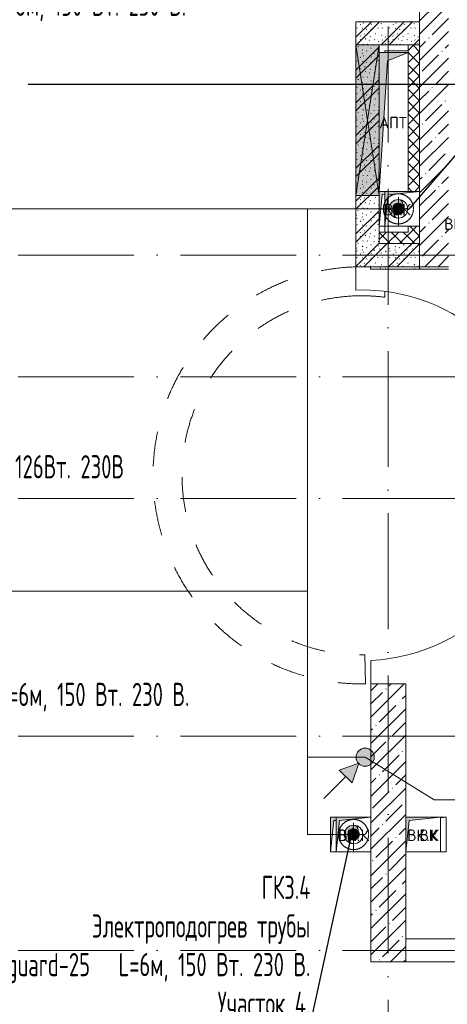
# Model space of a CAD drawing. Header units: millimetres. Extents: x 83162 to 161202, y 56220 to 105342.
# Tile 6 of 209: x 90420 to 94109, y 84585 to 93083. Entities that reach past the tile are written whole.
import ezdxf
from ezdxf import colors
from ezdxf.entities.mleader import LeaderData, LeaderLine
from ezdxf.math import Vec2, Vec3

# ---------------------------------------------------------------- set-up
doc = ezdxf.new("R2010")
doc.units = ezdxf.units.MM
for name, pattern in [('4_ Штрихпунктир_ 10 х 2 мм', [1400, 1000, -200, 0, -200]), ('ADSK_Осевая', [450, 250, -100, 0, -100]), ('ADSK_Штрих', [300, 200, -100]), ('ADSK_Штрих_ш2 п1_5', [350, 200, -150]), ('ADSK_Штрих_ш3 п3', [600, 300, -300]), ('ADSK_Штрих_ш3 п3_2_', [600, 300, -300])]:
    doc.linetypes.add(name, pattern=pattern)
for name, color, linetype, lineweight in [('A-____-NOTE-TEXT', 5, 'Continuous', 9), ('A-DETL-____-MBND', 7, 'ADSK_Штрих_ш3 п3_2_', 9), ('A-DETL-____-THIN', 7, 'Continuous', 9), ('A-DETL-GENF-OTLN', 7, 'Continuous', 9), ('A-FLOR-____-OTLN', 7, 'Continuous', 9), ('A-GLAZ-____-MCUT', 7, 'Continuous', 9), ('A-GLAZ-____-OTLN', 7, 'Continuous', 9), ('A-WALL-____-MCUT', 7, 'Continuous', 9), ('A-WALL-____-OTLN', 7, 'Continuous', 9), ('A-WALL-____-PATT', 7, 'Continuous', 9), ('M-EQPM-____-OTLN', 7, 'Continuous', 9), ('P-PIPE-____-CNTR', 7, 'ADSK_Осевая', 18), ('P-PIPE-____-OTLN', 7, 'Continuous', 50), ('S-COLS-____-MCUT', 7, 'Continuous', 9), ('S-COLS-____-OTLN', 7, 'Continuous', 9), ('S-GRID-____-OTLN', 7, 'Continuous', 9), ('Греющ. кабель', 204, 'Continuous', 50), ('ДЕВИ', 7, 'Continuous', 0)]:
    doc.layers.add(name, color=color, linetype=linetype, lineweight=lineweight)
doc.layers.add('A-DETL-____-OTLN', color=7, linetype='Continuous', lineweight=9, true_color=0x00a600)
doc.layers.add('A-DOOR-____-HDLN', color=5, linetype='ADSK_Штрих', lineweight=18, true_color=0x0000ff)
doc.styles.add('GOST Common', font='GOST_Common.ttf', dxfattribs={"height": 100})
doc.styles.add('ДЕВИ', font='CS_Gost2304.shx', dxfattribs={"width": 0.8})
pattern_1 = [(45, (0, 0), (-114.04925, 114.04925), []), (45, (114.05, 0), (-114.04925, 114.04925), [201.613, -40.323, 3.353, -36.97])]
pattern_2 = [(135, (150.28, 188.64), (-282.8427, 3e-14), [5, -395]), (135, (174.9, 237.36), (-282.8427, 3e-14), [5, -395]), (135, (211.96, 236.53), (-282.8427, 3e-14), [5, -395]), (135, (114.96, 223.96), (-282.8427, 3e-14), [5, -395]), (135, (77.54, 223.96), (-282.8427, 3e-14), [5, -395]), (135, (57.44, 184.52), (-282.8427, 3e-14), [5, -395]), (135, (66.21, 142.9), (-282.8427, 3e-14), [5, -395]), (135, (107.33, 161), (-282.8427, 3e-14), [5, -395]), (135, (99.08, 130.94), (-282.8427, 3e-14), [5, -395]), (135, (22.6, 136.46), (-282.8427, 3e-14), [5, -395]), (135, (21.16, 168.08), (-282.8427, 3e-14), [5, -395]), (135, (46.13, 96.12), (-282.8427, 3e-14), [5, -395]), (135, (3.54, 74.6), (-282.8427, 3e-14), [5, -395]), (135, (40.3, 47.56), (-282.8427, 3e-14), [5, -395]), (135, (39.77, 18.47), (-282.8427, 3e-14), [5, -395]), (135, (76.94, 37.28), (-282.8427, 3e-14), [5, -395]), (135, (114.18, 62.4), (-282.8427, 3e-14), [5, -395]), (135, (139.87, 90.2), (-282.8427, 3e-14), [5, -395]), (135, (141.44, 15.82), (-282.8427, 3e-14), [5, -395]), (135, (188.69, 26.73), (-282.8427, 3e-14), [5, -395]), (135, (176.14, 51.36), (-282.8427, 3e-14), [5, -395]), (135, (177.03, 0), (-282.8427, 3e-14), [5, -395]), (135, (276.61, 8.22), (-282.8427, 3e-14), [5, -395]), (135, (271.19, 31.72), (-282.8427, 3e-14), [5, -395]), (135, (268.29, 119.65), (-282.8427, 3e-14), [5, -395]), (135, (237.92, 101.95), (-282.8427, 3e-14), [5, -395]), (135, (237.92, 158.27), (-282.8427, 3e-14), [5, -395]), (135, (260.4, 204.35), (-282.8427, 3e-14), [5, -395]), (135, (275.54, 235.4), (-282.8427, 3e-14), [5, -395]), (135, (117.62, 268.96), (-282.8427, 3e-14), [5, -395]), (135, (203.62, 273.83), (-282.8427, 3e-14), [5, -395]), (135, (47.24, 279.3), (-282.8427, 3e-14), [5, -395]), (135, (23.2, 266.16), (-282.8427, 3e-14), [5, -395]), (135, (42.78, 232.52), (-282.8427, 3e-14), [5, -395]), (135, (177.76, 90.57), (-282.8427, 3e-14), [5, -395]), (135, (181.12, 121.8), (-282.8427, 3e-14), [5, -395]), (135, (206.73, 172.06), (-282.8427, 3e-14), [5, -395]), (135, (143.14, 136.62), (-282.8427, 3e-14), [5, -395]), (135, (211.51, 131.86), (-282.8427, 3e-14), [5, -395]), (135, (81.47, 95.1), (-282.8427, 3e-14), [5, -395]), (135, (235.13, 60.46), (-282.8427, 3e-14), [5, -395]), (135, (242.24, 4.89), (-282.8427, 3e-14), [5, -395]), (45, (0, 106.07), (-282.8427, 0), []), (45, (106.07, 0), (-282.8427, 0), []), (45, (176.78, 0), (-282.8427, 0), []), (45, (0, 176.78), (-282.8427, 0), [])]
pattern_3 = [(45, (0, 0), (-53.03301, 53.03301), []), (135, (0, 0), (-53.03301, -53.03301), [])]
pattern_4 = [(0, (0, 0), (203.2, 50.8), [3.353, -149.047, 3.353, -149.047, -812.8]), (0, (0, 0), (203.2, 50.8), [-304.8, 3.353, -301.447, 3.353, -149.047, -355.6]), (0, (0, 0), (203.2, 50.8), [-762, 3.353, -98.247, 3.353, -250.647]), (120, (76.2, 25.4), (-145.59409, 150.576362), [3.353, -149.047, 3.353, -149.047, -812.8]), (120, (76.2, 25.4), (-145.59409, 150.576362), [-304.8, 3.353, -301.447, 3.353, -149.047, -355.6]), (120, (76.2, 25.4), (-145.59409, 150.576362), [-762, 3.353, -98.247, 3.353, -250.647]), (240, (101.6, 127), (-57.60591, -201.376362), [3.353, -149.047, 3.353, -149.047, -812.8]), (240, (101.6, 127), (-57.60591, -201.376362), [-304.8, 3.353, -301.447, 3.353, -149.047, -355.6]), (240, (101.6, 127), (-57.60591, -201.376362), [-762, 3.353, -98.247, 3.353, -250.647])]

# ---------------------------------------------------------------- blocks, each defined once
blk = doc.blocks.new('АР_Канал вертикальный прямоугольный - ВК_К-6743302-ВКК_01_К3_З_ЭОМ_греющий кабель_')
at = {"layer": 'A-DETL-GENF-OTLN', "lineweight": 5, "true_color": 0xf4f4f4}
blk.add_hatch(color=7, dxfattribs=at).paths.add_polyline_path([(-150, -150), (-120, 120), (150, 150), (-150, 150), (-150, 31.2)])
at = {"layer": 'A-DETL-GENF-OTLN', "color": 254, "lineweight": 13, "true_color": 0xcccccc}
for p, q in [((150, 150), (-150, 150)), ((-150, 150), (-150, -150)), ((150, 150), (-150, 150)), ((-150, 150), (-150, -150)), ((-150, -150), (-120, 120)), ((-150, -150), (-120, 120)), ((-120, 120), (150, 150)), ((-120, 120), (150, 150)), ((150, -150), (150, 150)), ((-150, -150), (150, -150))]:
    blk.add_line(p, q, dxfattribs=at)
at = {"layer": 'M-EQPM-____-OTLN', "color": 254, "lineweight": 5, "true_color": 0xcccccc}
for p, q in [((-150, -150), (-150, 150)), ((-150, 150), (150, 150)), ((150, 150), (150, -150)), ((150, -150), (-150, -150))]:
    blk.add_line(p, q, dxfattribs=at)
blk = doc.blocks.new('АР_Канал вертикальный прямоугольный - АПТ-3082643-ВКК_01_К3_З_ЭОМ_греющий кабель_')
at = {"layer": 'A-DETL-GENF-OTLN', "lineweight": 5, "true_color": 0xf4f4f4}
blk.add_hatch(color=7, dxfattribs=at).paths.add_polyline_path([(-125, -600), (-52.5, 527.5), (125, 600), (-125, 600), (-125, -487)])
at = {"layer": 'A-DETL-GENF-OTLN', "color": 254, "lineweight": 13, "true_color": 0xcccccc}
for p, q in [((125, 600), (-125, 600)), ((125, 600), (-125, 600)), ((-52.5, 527.5), (125, 600)), ((-52.5, 527.5), (125, 600)), ((-125, -600), (-52.5, 527.5)), ((-125, -600), (-52.5, 527.5)), ((-125, -600), (-75, -600))]:
    blk.add_line(p, q, dxfattribs=at)
at = {"layer": 'M-EQPM-____-OTLN', "color": 254, "lineweight": 5, "true_color": 0xcccccc}
for p, q in [((-125, 600), (125, 600)), ((-75, -600), (-125, -600))]:
    blk.add_line(p, q, dxfattribs=at)
blk = doc.blocks.new('АР_Канал вертикальный прямоугольный - ВК-3429856-ВКК_01_К3_З_ЭОМ_греющий кабель_')
at = {"layer": 'A-DETL-GENF-OTLN', "lineweight": 5, "true_color": 0xf4f4f4}
blk.add_hatch(color=7, dxfattribs=at).paths.add_polyline_path([(-125, -150), (-97.5, 122.5), (-75, 125.3), (-75, 150), (-125, 150), (-125, -68.3)])
at = {"layer": 'A-DETL-GENF-OTLN', "color": 254, "lineweight": 13, "true_color": 0xcccccc}
for p, q in [((-75, 150), (-125, 150)), ((-75, 150), (-125, 150)), ((-125, -150), (-97.5, 122.5)), ((-125, -150), (-97.5, 122.5)), ((-97.5, 122.5), (-75, 125.3)), ((-97.5, 122.5), (-75, 125.3)), ((-125, -150), (-75, -150))]:
    blk.add_line(p, q, dxfattribs=at)
at = {"layer": 'M-EQPM-____-OTLN', "color": 254, "lineweight": 5, "true_color": 0xcccccc}
for p, q in [((-125, 150), (-75, 150)), ((-75, -150), (-125, -150))]:
    blk.add_line(p, q, dxfattribs=at)
blk = doc.blocks.new('АР_Канал вертикальный прямоугольный - ВК-3318483-ВКК_01_К3_З_ЭОМ_греющий кабель_')
at = {"layer": 'A-DETL-GENF-OTLN', "lineweight": 5, "true_color": 0xf4f4f4}
blk.add_hatch(color=7, dxfattribs=at).paths.add_polyline_path([(-150, -150), (-120, 120), (-100, 122.2), (-100, 150), (-150, 150), (-150, 31.2)])
at = {"layer": 'A-DETL-GENF-OTLN', "color": 254, "lineweight": 13, "true_color": 0xcccccc}
for p, q in [((-100, 150), (-150, 150)), ((-150, 150), (-150, -150)), ((-100, 150), (-150, 150)), ((-150, 150), (-150, -150)), ((-150, -150), (-120, 120)), ((-150, -150), (-120, 120)), ((-120, 120), (-100, 122.2)), ((-120, 120), (-100, 122.2)), ((-150, -150), (-100, -150))]:
    blk.add_line(p, q, dxfattribs=at)
at = {"layer": 'M-EQPM-____-OTLN', "color": 254, "lineweight": 5, "true_color": 0xcccccc}
for p, q in [((-150, -150), (-150, 150)), ((-150, 150), (-100, 150)), ((-100, -150), (-150, -150))]:
    blk.add_line(p, q, dxfattribs=at)
blk = doc.blocks.new('АР_Канал вертикальный прямоугольный - ВК-V30-ВКК_01_К3_З_ЭОМ_греющий кабель_')
at = {"layer": 'A-DETL-GENF-OTLN', "lineweight": 5, "true_color": 0xf4f4f4}
blk.add_hatch(color=7, dxfattribs=at).paths.add_polyline_path([(100, 144.4), (150, 150), (100, 150)])
at = {"layer": 'A-DETL-GENF-OTLN', "color": 254, "lineweight": 13, "true_color": 0xcccccc}
for p, q in [((100, 144.4), (150, 150)), ((100, 144.4), (150, 150)), ((150, 150), (100, 150)), ((150, 150), (100, 150)), ((150, -150), (150, 150)), ((100, -150), (150, -150))]:
    blk.add_line(p, q, dxfattribs=at)
at = {"layer": 'M-EQPM-____-OTLN', "color": 254, "lineweight": 5, "true_color": 0xcccccc}
for p, q in [((100, 150), (150, 150)), ((150, 150), (150, -150)), ((150, -150), (100, -150))]:
    blk.add_line(p, q, dxfattribs=at)
blk = doc.blocks.new('АР_Канал вертикальный прямоугольный - ВК-6145079-ВКК_01_К3_З_ЭОМ_греющий кабель_')
at = {"layer": 'A-DETL-GENF-OTLN', "lineweight": 5, "true_color": 0xf4f4f4}
blk.add_hatch(color=7, dxfattribs=at).paths.add_polyline_path([(-150, -150), (-120, 120), (150, 150), (-150, 150)])
at = {"layer": 'A-DETL-GENF-OTLN', "color": 254, "lineweight": 13, "true_color": 0xcccccc}
for p, q in [((150, 150), (-150, 150)), ((-150, 150), (-150, -150)), ((150, 150), (-150, 150)), ((-150, 150), (-150, -150)), ((-150, -150), (-120, 120)), ((-150, -150), (-120, 120)), ((-120, 120), (150, 150)), ((-120, 120), (150, 150)), ((150, -150), (150, 150)), ((-150, -150), (150, -150))]:
    blk.add_line(p, q, dxfattribs=at)
at = {"layer": 'M-EQPM-____-OTLN', "color": 254, "lineweight": 5, "true_color": 0xcccccc}
for p, q in [((-150, -150), (-150, 150)), ((-150, 150), (150, 150)), ((150, 150), (150, -150)), ((150, -150), (-150, -150))]:
    blk.add_line(p, q, dxfattribs=at)
blk = doc.blocks.new('АР_Отверстие прямоугольное - АПТ-4583288-ВКК_01_К3_З_ЭОМ_греющий кабель_')
at = {"layer": 'A-DETL-GENF-OTLN', "lineweight": 5, "true_color": 0xf9f9f9}
blk.add_hatch(color=7, dxfattribs=at).paths.add_polyline_path([(-525, -100), (775, -100), (775, 100), (-525, 100), (-525, -67.9)])
at = {"layer": 'A-DETL-GENF-OTLN', "color": 254, "lineweight": 5, "true_color": 0xcccccc}
for p, q in [((775, 100), (-525, -100)), ((-525, 100), (775, -100))]:
    blk.add_line(p, q, dxfattribs=at)
at = {"layer": 'A-DETL-GENF-OTLN', "color": 254, "lineweight": 13, "true_color": 0xcccccc}
for p, q in [((775, 100), (-525, 100)), ((-525, 100), (-525, -100)), ((775, -100), (775, 100)), ((-525, -100), (775, -100))]:
    blk.add_line(p, q, dxfattribs=at)
at = {"layer": 'A-GLAZ-____-MCUT', "color": 254, "lineweight": 5, "true_color": 0xcccccc}
for p, q in [((-525, 100), (-525, -100)), ((775, 100), (775, -100))]:
    blk.add_line(p, q, dxfattribs=at)
blk = doc.blocks.new('240311_Наметкина 10_РД_АР_К3_R21_rvt-1-ВКК_01_К3_З_ЭОМ_греющий кабель_')
at = {"layer": 'A-WALL-____-PATT', "lineweight": 5, "true_color": 0xcccccc}
h = blk.add_hatch(dxfattribs=at)
h.set_pattern_fill('FP_1', color=254, style=0, pattern_type=2)
h.set_pattern_definition(pattern_1)
h.paths.add_polyline_path([(94020.3, 90950), (94120, 90950), (94120, 96350), (93870, 96350), (93870, 90950)])
h.paths.add_polyline_path([(94120, 97600), (94120, 99400), (93870, 99400), (93870, 97600)])
h = blk.add_hatch(dxfattribs=at)
h.set_pattern_fill('FP_29', color=254, style=0, pattern_type=2)
h.set_pattern_definition(pattern_2)
h.paths.add_polyline_path([(93870, 92865), (93870, 93065), (93320, 93065), (93320, 92865), (93520, 92865)])
h = blk.add_hatch(dxfattribs=at)
h.set_pattern_fill('FP_29', color=254, style=0, pattern_type=2)
h.set_pattern_definition(pattern_2)
h.paths.add_polyline_path([(93487.9, 91150), (93520, 91150), (93520, 92865), (93320, 92865), (93320, 91150)])
h = blk.add_hatch(dxfattribs=at)
h.set_pattern_fill('FP_31', color=254, style=0, pattern_type=2)
h.set_pattern_definition(pattern_3)
h.paths.add_polyline_path([(93870, 91150), (93870, 91300), (93770, 91300), (93770, 91150)])
h.paths.add_polyline_path([(93870, 91600), (93870, 92865), (93770, 92865), (93770, 91600), (93791.7, 91600)])
h = blk.add_hatch(dxfattribs=at)
h.set_pattern_fill('FP_31', color=254, style=0, pattern_type=2)
h.set_pattern_definition(pattern_3)
h.paths.add_polyline_path([(93770, 91150), (93770, 91250), (93520, 91250), (93520, 91150), (93754.1, 91150)])
h = blk.add_hatch(dxfattribs=at)
h.set_pattern_fill('FP_29', color=254, style=0, pattern_type=2)
h.set_pattern_definition(pattern_2)
h.paths.add_polyline_path([(93870, 90950), (93870, 91150), (93320, 91150), (93320, 90950), (93487.9, 90950)])
at = {"layer": 'S-COLS-____-OTLN', "lineweight": 5, "true_color": 0xcccccc}
h = blk.add_hatch(dxfattribs=at)
h.set_pattern_fill('FP_1', color=254, style=0, pattern_type=2)
h.set_pattern_definition(pattern_1)
h.paths.add_polyline_path([(93450, 84950), (93750, 84950), (93750, 87350), (93450, 87350), (93450, 85418.7)])
at = {"layer": 'A-DETL-____-MBND', "color": 254, "linetype": 'ADSK_Штрих_ш3 п3', "lineweight": 5, "true_color": 0xcccccc}
for p, q in [((93570, 90736.3), (93570, 90687)), ((93402.2, 87350.3), (93397.8, 87600.2))]:
    blk.add_line(p, q, dxfattribs=at)
for radius, start, end in [(1800, 91.59175, 271.02625), (1550, 91.84857, 271.02625), (1550, 82.58633, 91.84857)]:
    blk.add_arc((93370, 89150), radius, start, end, dxfattribs=at)
at = {"layer": 'A-FLOR-____-OTLN', "color": 254, "lineweight": 5, "true_color": 0xcccccc}
for p, q in [((93320, 90950), (93320, 90749.2)), ((93450, 87552), (93450, 87350)), ((93750, 85150), (100650, 85150)), ((100650, 85150), (93750, 85150)), ((93750, 84950), (110345, 84950))]:
    blk.add_line(p, q, dxfattribs=at)
blk.add_arc((93370, 89150), 1600, 272.86598, 91.79078, dxfattribs=at)
at = {"layer": 'A-WALL-____-MCUT', "color": 254, "lineweight": 5, "true_color": 0xcccccc}
for p, q in [((93870, 96350), (93870, 91600)), ((93870, 93065), (93320, 93065)), ((93320, 93065), (93320, 92865)), ((93870, 92865), (93870, 93065)), ((93320, 92865), (93320, 91565)), ((93520, 92865), (93870, 92865)), ((93520, 91565), (93520, 92865)), ((93770, 92865), (93770, 91600)), ((93870, 92865), (93770, 92865)), ((93870, 91600), (93870, 92865)), ((93320, 91565), (93320, 91150)), ((93520, 91150), (93520, 91565)), ((93770, 91300), (93770, 91250)), ((93870, 91300), (93870, 90950)), ((93870, 91150), (93870, 91300)), ((93770, 91250), (93520, 91250)), ((93520, 91250), (93520, 91150)), ((93320, 91150), (93320, 90950)), ((93870, 91150), (93520, 91150)), ((93520, 91150), (93770, 91150)), ((93770, 91150), (93870, 91150)), ((93870, 90950), (93870, 91150)), ((93320, 90950), (93870, 90950)), ((93870, 90950), (94120, 90950))]:
    blk.add_line(p, q, dxfattribs=at)
at = {"layer": 'A-WALL-____-OTLN', "color": 254, "lineweight": 5, "true_color": 0xcccccc}
for p, q in [((93770, 92815), (93570, 92815)), ((93570, 92815), (93570, 92800)), ((93570, 91300), (93570, 91250))]:
    blk.add_line(p, q, dxfattribs=at)
at = {"layer": 'S-COLS-____-MCUT', "color": 254, "lineweight": 5, "true_color": 0xcccccc}
for p, q in [((93450, 87350), (93450, 86200)), ((93750, 87350), (93450, 87350)), ((93750, 86200), (93750, 87350)), ((93450, 85900), (93450, 84950)), ((93750, 84950), (93750, 85900)), ((93450, 84950), (93750, 84950))]:
    blk.add_line(p, q, dxfattribs=at)
at = {"layer": 'A-GLAZ-____-OTLN', "color": 254, "lineweight": 5, "true_color": 0xcccccc, "rotation": 89.99999999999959}
blk.add_blockref('АР_Отверстие прямоугольное - АПТ-4583288-ВКК_01_К3_З_ЭОМ_греющий кабель_', (93420, 92090), dxfattribs=at)
at = {"layer": 'M-EQPM-____-OTLN', "color": 254, "lineweight": 5, "true_color": 0xcccccc}
for name, p in [('АР_Канал вертикальный прямоугольный - АПТ-3082643-ВКК_01_К3_З_ЭОМ_греющий кабель_', (93645, 92200)), ('АР_Канал вертикальный прямоугольный - ВК-3429856-ВКК_01_К3_З_ЭОМ_греющий кабель_', (93645, 91450)), ('АР_Канал вертикальный прямоугольный - ВК-6145079-ВКК_01_К3_З_ЭОМ_греющий кабель_', (93720, 91450)), ('АР_Канал вертикальный прямоугольный - ВК-3318483-ВКК_01_К3_З_ЭОМ_греющий кабель_', (93250, 86050)), ('АР_Канал вертикальный прямоугольный - ВК_К-6743302-ВКК_01_К3_З_ЭОМ_греющий кабель_', (93300, 86050)), ('АР_Канал вертикальный прямоугольный - ВК_К-6743302-ВКК_01_К3_З_ЭОМ_греющий кабель_', (93900, 86050)), ('АР_Канал вертикальный прямоугольный - ВК-V30-ВКК_01_К3_З_ЭОМ_греющий кабель_', (93950, 86050))]:
    blk.add_blockref(name, p, dxfattribs=at)
at = {"layer": 'A-____-NOTE-TEXT', "color": 254, "lineweight": 5, "true_color": 0xcccccc, "char_height": 100, "attachment_point": 1, "style": 'GOST Common'}
for s, insert, width in [('АПТ', (93520.9, 92243.6), 304.641), ('ВК', (93563.9, 91493.6), 200.422), ('ВК', (93638.9, 91493.6), 200.422), ('ВК', (94082.4, 91368.6), 200.422), ('ВК', (93162.4, 86093.6), 200.422), ('ВК', (93168.9, 86093.6), 200.422), ('\\fGOST Common|b0|i0|c204|p34|;К', (93360.8, 86093.6), 96.202), ('ВК', (93762.4, 86093.6), 200.422), ('ВК', (93868.9, 86093.6), 200.422), ('\\fGOST Common|b0|i0|c204|p34|;К', (93960.8, 86093.6), 96.202), ('\\fGOST Common|b0|i0|c204|p34|;.', (93327.8, 86093.6), 40.084), ('\\fGOST Common|b0|i0|c204|p34|;.', (93927.8, 86093.6), 40.084)]:
    blk.add_mtext(s, dxfattribs=dict(at, insert=insert, width=width))
blk = doc.blocks.new('Наметкина 10_РД_АР_К3_Отделка_R21_rvt-1-ВКК_01_К3_З_ЭОМ_греющий кабель_')
at = {"layer": 'A-WALL-____-PATT', "lineweight": 5, "true_color": 0xaaaaaa}
h = blk.add_hatch(dxfattribs=at)
h.set_pattern_fill('FP_35', color=253, style=0, pattern_type=2)
h.set_pattern_definition(pattern_4)
h.paths.add_polyline_path([(93445, 90930), (93870, 90930), (93870, 90950), (93445, 90950)])
h = blk.add_hatch(dxfattribs=at)
h.set_pattern_fill('FP_35', color=253, style=0, pattern_type=2)
h.set_pattern_definition(pattern_4)
h.paths.add_polyline_path([(93870, 90930), (94120, 90930), (94120, 90950), (93870, 90950)])
at = {"layer": 'A-WALL-____-MCUT', "color": 253, "lineweight": 5, "true_color": 0xaaaaaa}
for p, q in [((93870, 90950), (93445, 90950)), ((93445, 90950), (93445, 90930)), ((93445, 90930), (93870, 90930)), ((93870, 90930), (93870, 90950)), ((94120, 90950), (93870, 90950)), ((93870, 90950), (93870, 90930)), ((93870, 90930), (94120, 90930))]:
    blk.add_line(p, q, dxfattribs=at)
at = {"layer": 'S-GRID-____-OTLN', "color": 254, "linetype": '4_ Штрихпунктир_ 10 х 2 мм', "lineweight": 5, "true_color": 0xcccccc}
for p, q in [((93600, 57020.1), (93600, 104542.4)), ((153009.9, 91050), (83961.5, 91050)), ((153009.9, 90000), (83961.5, 90000)), ((153009.9, 88950), (83961.5, 88950)), ((153009.9, 86900), (83961.5, 86900)), ((153009.9, 85050), (83961.5, 85050))]:
    blk.add_line(p, q, dxfattribs=at)
blk = doc.blocks.new('Точка присоединения')
at = {"layer": 'A-DOOR-____-HDLN'}
h = blk.add_hatch(color=256, dxfattribs=at)
h.dxf.hatch_style = 1
h.paths.add_polyline_path([(-50, 0, 1), (50, 0, 1)])
at = {"layer": 'A-DETL-____-OTLN', "color": 5, "true_color": 0x0000ff}
blk.add_circle((0, 0), 50, dxfattribs=at)
blk = doc.blocks.new('УГО Выше ниже синее _ 2020 - УГО Выше ниже синее _ 2020-2088885--01 ЭМ')
at = {"layer": 'A-____-NOTE-TEXT', "lineweight": 9}
h = blk.add_hatch(color=5, dxfattribs=at)
edge = h.paths.add_edge_path()
edge.add_arc((0, 0), 0.392, 0, 180)
edge.add_arc((0, 0), 0.392, 180, 360)
blk.add_hatch(color=5, dxfattribs=at).paths.add_polyline_path([(-0.565, -1.112), (-1.122, -0.555), (-0.272, -0.263)])
at = {"layer": 'A-____-NOTE-TEXT', "color": 5, "lineweight": 9}
for p, q in [((-0.272, -0.263), (-1.122, -0.555)), ((-0.565, -1.112), (-0.272, -0.263)), ((-1.78, -1.78), (-0.838, -0.838)), ((-1.122, -0.555), (-0.565, -1.112))]:
    blk.add_line(p, q, dxfattribs=at)
blk.add_circle((0, 0), 0.392, dxfattribs=at)
for start, end in [(360, 180), (180, 360)]:
    blk.add_arc((0, 0), 0.392, start, end, dxfattribs=at)

msp = doc.modelspace()

# ---------------------------------------------------------------- hatches: boundary and pattern name
at = {"layer": 'P-PIPE-____-OTLN', "true_color": 0x007f00}
for points in [[(93676.3, 91371.4), (93666.7, 91375.4), (93658.4, 91381.7), (93652, 91390), (93648, 91399.6), (93646.7, 91410), (93648, 91420.4), (93652, 91430), (93658.4, 91438.3), (93666.7, 91444.6), (93676.3, 91448.6), (93697, 91451.4), (93706.7, 91455.4), (93714.9, 91461.7), (93721.3, 91470), (93725.3, 91479.6), (93726.7, 91490), (93725.3, 91500.4), (93721.3, 91510), (93714.9, 91518.3), (93706.7, 91524.6), (93697, 91528.6), (93686.7, 91530), (93665.9, 91527.3), (93646.7, 91519.3), (93630.1, 91506.6), (93617.4, 91490), (93609.4, 91470.7), (93606.7, 91450), (93609.4, 91429.3), (93617.4, 91410), (93630.1, 91393.4), (93646.7, 91380.7), (93665.9, 91372.7)], [(93289.6, 85971.4), (93280, 85975.4), (93271.7, 85981.7), (93265.4, 85990), (93261.4, 85999.6), (93260, 86010), (93261.4, 86020.4), (93265.4, 86030), (93271.7, 86038.3), (93280, 86044.6), (93289.6, 86048.6), (93310.4, 86051.4), (93320, 86055.4), (93328.3, 86061.7), (93334.6, 86070), (93338.8, 86081.2), (93340, 86090), (93338.6, 86100.4), (93334.6, 86110), (93328.3, 86118.3), (93320, 86124.6), (93310.4, 86128.6), (93300, 86130), (93279.3, 86127.3), (93260, 86119.3), (93243.4, 86106.6), (93230.7, 86090), (93222.7, 86070.7), (93220, 86050), (93222.7, 86029.3), (93230.7, 86010), (93243.4, 85993.4), (93260, 85980.7), (93279.3, 85972.7)]]:
    msp.add_hatch(color=96, dxfattribs=at).paths.add_polyline_path(points)

# ---------------------------------------------------------------- linework, layer by layer
at = {"layer": 'A-DETL-____-OTLN', "color": 5, "true_color": 0x0000ff}
for p, q in [((93686.7, 91450), (87300, 91450)), ((92903.4, 86717.2), (92903.4, 91450)), ((92903.4, 91450), (93686.7, 91450)), ((87300, 88150), (92903.4, 88150)), ((93400, 86717.2), (92903.4, 86717.2)), ((92903.4, 86717.2), (92903.4, 86050)), ((92903.4, 86050), (93300, 86050))]:
    msp.add_line(p, q, dxfattribs=at)
at = {"layer": 'A-DETL-____-THIN'}
for p in [(93400, 86717.2), (94889.6, 86348.6)]:
    msp.add_line(p, (93995.3, 86348.6), dxfattribs=at)
at = {"layer": 'P-PIPE-____-CNTR', "color": 46, "lineweight": 9, "true_color": 0x785107}
for p, q in [((93686.7, 91300), (93686.7, 91600)), ((93536.7, 91450), (93836.7, 91450)), ((93300, 85900), (93300, 86200)), ((93150, 86050), (93450, 86050))]:
    msp.add_line(p, q, dxfattribs=at)
at = {"layer": 'P-PIPE-____-OTLN', "color": 46, "linetype": 'ADSK_Штрих_ш2 п1_5', "lineweight": 9, "true_color": 0x785107}
for centre, start, end in [((93686.7, 91450), 90, 180), ((93686.7, 91450), 0, 90), ((93686.7, 91450), 180, 270), ((93686.7, 91450), 270, 0), ((93300, 86050), 90, 180), ((93300, 86050), 0, 90), ((93300, 86050), 180, 270), ((93300, 86050), 270, 0)]:
    msp.add_arc(centre, 130, start, end, dxfattribs=at)
at = {"layer": 'P-PIPE-____-OTLN', "color": 43, "linetype": 'ADSK_Штрих_ш2 п1_5', "lineweight": 9, "true_color": 0xbba883}
for centre, start, end in [((93686.7, 91450), 90, 180), ((93686.7, 91450), 0, 90), ((93686.7, 91450), 180, 270), ((93686.7, 91450), 270, 0), ((93300, 86050), 90, 180), ((93300, 86050), 0, 90), ((93300, 86050), 180, 270), ((93300, 86050), 270, 0)]:
    msp.add_arc(centre, 130, start, end, dxfattribs=at)
at = {"layer": 'P-PIPE-____-OTLN', "color": 46, "lineweight": 9, "true_color": 0x785107}
for centre, radius, start, end in [((93686.7, 91450), 80, 0, 180), ((93686.7, 91490), 40, 270, 90), ((93686.7, 91450), 80, 180, 0), ((93686.7, 91410), 40, 90, 270), ((93300, 86050), 80, 0, 180), ((93300, 86090), 40, 270, 90), ((93300, 86050), 80, 180, 0), ((93300, 86010), 40, 90, 270)]:
    msp.add_arc(centre, radius, start, end, dxfattribs=at)
at = {"layer": 'Греющ. кабель'}
for p, q in [((93686.7, 91450), (93686.7, 91450)), ((93300, 86050), (93300, 86050))]:
    msp.add_line(p, q, dxfattribs=at)

# ---------------------------------------------------------------- block references
at = {"lineweight": 5}
for name in ['Наметкина 10_РД_АР_К3_Отделка_R21_rvt-1-ВКК_01_К3_З_ЭОМ_греющий кабель_', '240311_Наметкина 10_РД_АР_К3_R21_rvt-1-ВКК_01_К3_З_ЭОМ_греющий кабель_']:
    msp.add_blockref(name, (0, 0), dxfattribs=at)
at = {"layer": 'A-____-NOTE-TEXT', "xscale": 200, "yscale": 200, "zscale": 200}
msp.add_blockref('УГО Выше ниже синее _ 2020 - УГО Выше ниже синее _ 2020-2088885--01 ЭМ', (93400, 86717.2), dxfattribs=at)
at = {"layer": 'A-DETL-GENF-OTLN'}
for p in [(93686.7, 91450), (93300, 86050)]:
    msp.add_blockref('Точка присоединения', p, dxfattribs=at)

# ---------------------------------------------------------------- leaders
at = {"layer": 'ДЕВИ', "color": 7}
ml = msp.add_multileader_mtext('Standard', dxfattribs=at)
ml.set_content('{\\C7;ГК3.1\\PЭлектроподогрев трубы\\PДЕВИ Pipeguard-25   L=6м, 150 Вт. 230 В.^JУчасток 1.}', color=5, style='ДЕВИ')
ml.set_leader_properties()
ml.build(insert=Vec2(0, 0))
ml.multileader.update_dxf_attribs({"text_left_attachment_type": 5, "text_right_attachment_type": 5, "dogleg_length": 1, "arrow_head_size": 50})
ctx = ml.context
ctx.base_point, ctx.char_height, ctx.arrow_head_size, ctx.landing_gap_size, ctx.plane_origin = Vec3(88383.2, 92716.6), 200, 50, 0, Vec3(101449.2, 94024.4)
ctx.left_attachment, ctx.right_attachment = 5, 5
notes = []
notes.append((ctx, [(1, (1, 1, 0), (88382.2, 92716.6), (1, 0), 1, [(0, [(87300, 90950)], 0, [])])]))
ctx.mtext.insert, ctx.mtext.width, ctx.mtext.flow_direction = Vec3(88383.2, 93982.4), 6278.465, 5
ml = msp.add_multileader_mtext('Standard', dxfattribs=at)
ml.set_content('\\L{\\C7;ГК3.5\\PЭлектроподогрев трубы\\PДЕВИ Pipeguard-25   L=6м, 150 Вт. 230 В.^JУчасток 5.}', color=5, style='ДЕВИ')
ml.set_leader_properties()
ml.build(insert=Vec2(0, 0))
ml.multileader.update_dxf_attribs({"text_left_attachment_type": 8, "text_right_attachment_type": 5, "dogleg_length": 1, "arrow_head_size": 50})
ctx = ml.context
ctx.base_point, ctx.char_height, ctx.arrow_head_size, ctx.landing_gap_size, ctx.plane_origin = Vec3(94706.8, 92523.9), 200, 50, 0, Vec3(107913.5, 94505.3)
ctx.left_attachment, ctx.right_attachment = 8, 5
notes.append((ctx, [(0, (1, 1, 0), (94705.8, 92523.9), (1, 0), 1, [(0, [(93764.3, 91430.9)], 0, [])])]))
ctx.mtext.insert, ctx.mtext.width, ctx.mtext.flow_direction = Vec3(94706.8, 92763.9), 6066.997, 5
ml = msp.add_multileader_mtext('Standard', dxfattribs=at)
ml.set_content('{\\C7;ГК3.2\\PЭлектроподогрев трубы\\PДЕВИ Iceguard-18  7м  126Вт. 230В^JУчасток 2. }', color=5, style='ДЕВИ')
ml.set_leader_properties()
ml.build(insert=Vec2(0, 0))
ml.multileader.update_dxf_attribs({"text_left_attachment_type": 5, "text_right_attachment_type": 5, "dogleg_length": 1, "arrow_head_size": 50})
ctx = ml.context
ctx.base_point, ctx.char_height, ctx.arrow_head_size, ctx.landing_gap_size, ctx.plane_origin = Vec3(88422.5, 88694.4), 200, 50, 0, Vec3(101432.2, 91697.6)
ctx.left_attachment, ctx.right_attachment = 5, 5
notes.append((ctx, [(1, (1, 1, 0), (88421.5, 88694.4), (1, 0), 1, [(0, [(87268.9, 88677.5)], 0, [])])]))
ctx.mtext.insert, ctx.mtext.width, ctx.mtext.flow_direction = Vec3(88422.5, 89991.2), 5715.111, 5
ml = msp.add_multileader_mtext('Standard', dxfattribs=at)
ml.set_content('{\\C7;ГК3.3\\PЭлектроподогрев трубы\\PДЕВИ Pipeguard-25   L=6м, 150 Вт. 230 В.^JУчасток 3.}', color=5, style='ДЕВИ')
ml.set_leader_properties()
ml.build(insert=Vec2(0, 0))
ml.multileader.update_dxf_attribs({"text_left_attachment_type": 5, "text_right_attachment_type": 5, "dogleg_length": 1, "arrow_head_size": 50})
ctx = ml.context
ctx.base_point, ctx.char_height, ctx.arrow_head_size, ctx.landing_gap_size, ctx.plane_origin = Vec3(88411.4, 86760.2), 200, 50, 0, Vec3(101529.2, 91224.4)
ctx.left_attachment, ctx.right_attachment = 5, 5
notes.append((ctx, [(0, (1, 1, 0), (88410.4, 86760.2), (1, 0), 1, [(0, [(87380, 88150)], 0, [])])]))
ctx.mtext.insert, ctx.mtext.width, ctx.mtext.flow_direction = Vec3(88411.4, 88026.1), 6082.654, 5
ml = msp.add_multileader_mtext('Standard', dxfattribs=at)
ml.set_content('{\\C7;ГК3.4\\PЭлектроподогрев трубы\\PДЕВИ Pipeguard-25   L=6м, 150 Вт. 230 В.^JУчасток 4.}', color=5, style='ДЕВИ')
ml.set_leader_properties()
ml.build(insert=Vec2(0, 0))
ml.multileader.update_dxf_attribs({"text_left_attachment_type": 8, "text_right_attachment_type": 5, "dogleg_length": 1, "arrow_head_size": 50})
ctx = ml.context
ctx.base_point, ctx.char_height, ctx.arrow_head_size, ctx.landing_gap_size, ctx.plane_origin = Vec3(88759.4, 85454.3), 200, 50, 0, Vec3(107449.2, 89204.4)
ctx.left_attachment, ctx.right_attachment, ctx.text_align_type = 8, 5, 2
notes.append((ctx, [(1, (1, 1, 0), (92928.4, 84428.5), (-1, 0), 1, [(0, [(93300, 86130)], 0, [])])]))
ctx.mtext.insert, ctx.mtext.width, ctx.mtext.alignment, ctx.mtext.flow_direction = Vec3(92927.4, 85694.3), 6615.083, 3, 5
for ctx, leaders in notes:
    for number, flags, end, landing, length, lines in leaders:
        leader = LeaderData()
        leader.index, (leader.has_last_leader_line, leader.has_dogleg_vector, leader.attachment_direction) = number, flags
        leader.last_leader_point, leader.dogleg_vector, leader.dogleg_length = Vec3(end), Vec3(landing), length
        for number, points, colour, breaks in lines:
            line = LeaderLine()
            line.index, line.vertices, line.color, line.breaks = number, Vec3.list(points), colors.encode_raw_color(colour), breaks
            leader.lines.append(line)
        ctx.leaders.append(leader)

doc.saveas('drawing.dxf')
